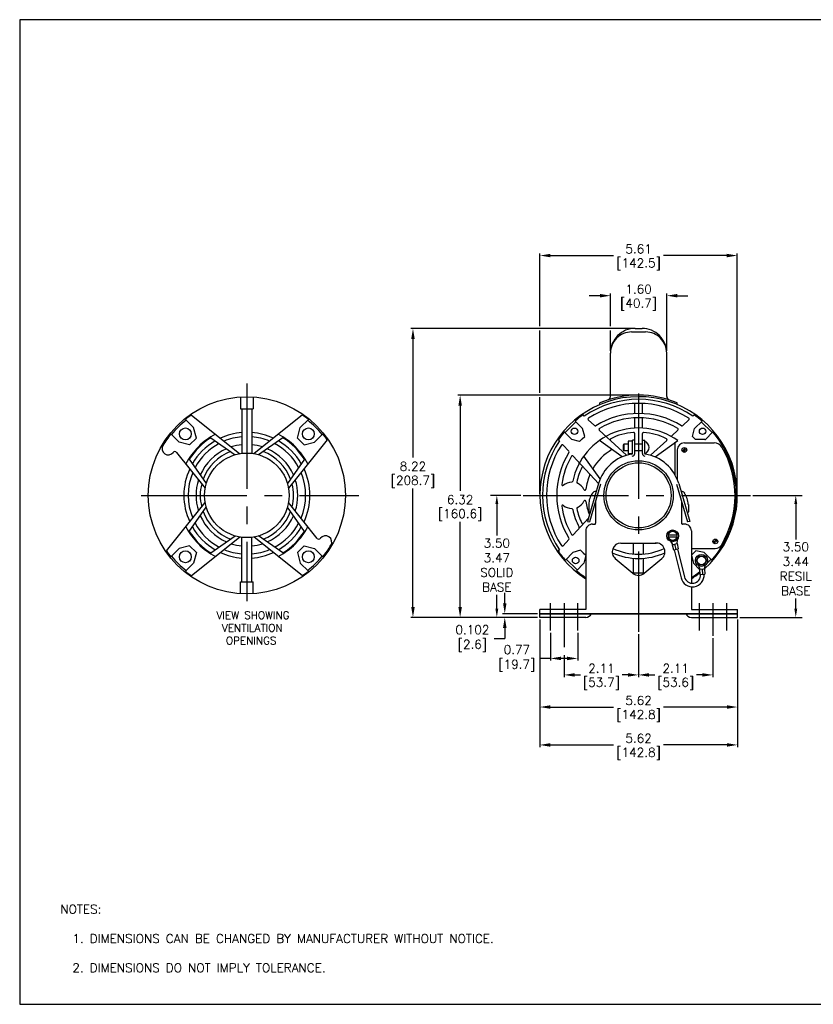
# Model space of a CAD drawing. Extents: x 897.4 to 937.4, y -8.5 to 19.5.
# Tile 1 of 2: x 897.4 to 920, y -8.5 to 19.5. Entities that reach past the tile are written whole.
import ezdxf

# ---------------------------------------------------------------- set-up
doc = ezdxf.new("R2010")
doc.units = 0
doc.header["$LTSCALE"] = 4
doc.header["$MEASUREMENT"] = 0
doc.linetypes.add('CENTER2', pattern=[1.125, 0.75, -0.125, 0.125, -0.125])
doc.layers.get('0').update_dxf_attribs({"linetype": 'CONTINUOUS'})
doc.layers.get('DEFPOINTS').update_dxf_attribs({"linetype": 'CONTINUOUS'})
for name, color, linetype in [('CENTER', 40, 'CENTER2'), ('DIMENSIONS', 140, 'CONTINUOUS'), ('DIMENSIONS @ 1', 140, 'CONTINUOUS'), ('TEXT', 140, 'CONTINUOUS'), ('TEXT @ 1', 140, 'CONTINUOUS')]:
    doc.layers.add(name, color=color, linetype=linetype)
doc.styles.add('ROMANS', font='romans.shx')
doc.styles.get("Standard").update_dxf_attribs({"font": 'romans.shx'})
doc.dimstyles.new('DIMSTYLE_1', dxfattribs={"dimtxt": 0.1, "dimasz": 0.15, "dimexe": 0.18, "dimexo": 0.0625, "dimgap": 0.09, "dimtad": 0, "dimtih": 1, "dimtoh": 1, "dimdec": 3, "dimzin": 4, "dimdsep": 46, "dimtxsty": 'Standard', "dimcen": 0.09, "dimadec": 0, "dimazin": 0, "dimtp": 0.005, "dimtm": 0.005, "dimtfac": 1, "dimtdec": 3, "dimtofl": 0, "dimtmove": 0, "dimatfit": 3, "dimfxl": 0, "dimtolj": 1, "dimtzin": 4, "dimarcsym": 0})
doc.dimstyles.get("Standard").update_dxf_attribs({"dimtxt": 0.25, "dimasz": 0.3, "dimexe": 0.0625, "dimexo": 0.0625, "dimgap": 0.0625, "dimtad": 0, "dimtih": 1, "dimtoh": 1, "dimzin": 0, "dimdsep": 46, "dimtxsty": 'Standard', "dimcen": 0, "dimadec": 0, "dimazin": 0, "dimtfac": 1, "dimtofl": 0, "dimtmove": 0, "dimatfit": 3, "dimfxl": 0, "dimtolj": 1, "dimtzin": 0, "dimarcsym": 0})

# ---------------------------------------------------------------- blocks, each defined once
blk = doc.blocks.new('*D2')
at = {"layer": 'DEFPOINTS', "color": 0}
for p in [(912.496, 2.092), (913.271, 2.092), (912.496, 1.302)]:
    blk.add_point(p, dxfattribs=at)
at = {"layer": 'TEXT', "color": 0, "lineweight": -2}
for p, q in [((912.496, 2.03), (912.496, 1.24)), ((913.271, 2.03), (913.271, 1.24)), ((912.496, 1.302), (912.196, 1.302)), ((912.971, 1.302), (912.796, 1.302))]:
    blk.add_line(p, q, dxfattribs=at)
at = {"layer": 'TEXT', "color": 0}
for points in [[(912.796, 1.352), (912.796, 1.252), (912.496, 1.302)], [(912.971, 1.352), (912.971, 1.252), (913.271, 1.302)]]:
    blk.add_solid(points, dxfattribs=at)
at = {"layer": 'TEXT', "color": 0, "insert": (911.455, 1.302), "char_height": 0.25, "attachment_point": 5}
blk.add_mtext('\\A1; 0.77\\P [19.7]', dxfattribs=at)
blk = doc.blocks.new('*D3')
at = {"layer": 'DEFPOINTS', "color": 0}
for p in [(915.002, 2.057), (912.888, 1.46), (912.888, 0.833)]:
    blk.add_point(p, dxfattribs=at)
at = {"layer": 'TEXT', "color": 0, "lineweight": -2}
for p, q in [((915.002, 1.994), (915.002, 0.77)), ((912.888, 1.397), (912.888, 0.77)), ((913.188, 0.833), (913.352, 0.833)), ((914.702, 0.833), (914.537, 0.833))]:
    blk.add_line(p, q, dxfattribs=at)
at = {"layer": 'TEXT', "color": 0}
for points in [[(913.188, 0.883), (913.188, 0.783), (912.888, 0.833)], [(914.702, 0.883), (914.702, 0.783), (915.002, 0.833)]]:
    blk.add_solid(points, dxfattribs=at)
at = {"layer": 'TEXT', "color": 0, "char_height": 0.25, "attachment_point": 5}
for s, insert in [('\\A1;2.11', (913.945, 1.02)), ('\\A1;[53.7]', (913.945, 0.58))]:
    blk.add_mtext(s, dxfattribs=dict(at, insert=insert))
blk = doc.blocks.new('*D4')
at = {"layer": 'DEFPOINTS', "color": 0}
for p in [(915.002, 2.057), (917.113, 1.941), (917.113, 0.833)]:
    blk.add_point(p, dxfattribs=at)
at = {"layer": 'TEXT', "color": 0, "lineweight": -2}
for p, q in [((915.002, 1.994), (915.002, 0.77)), ((917.113, 1.879), (917.113, 0.77)), ((915.302, 0.833), (915.465, 0.833)), ((916.813, 0.833), (916.649, 0.833))]:
    blk.add_line(p, q, dxfattribs=at)
at = {"layer": 'TEXT', "color": 0}
for points in [[(915.302, 0.883), (915.302, 0.783), (915.002, 0.833)], [(916.813, 0.883), (916.813, 0.783), (917.113, 0.833)]]:
    blk.add_solid(points, dxfattribs=at)
at = {"layer": 'TEXT', "color": 0, "char_height": 0.25, "attachment_point": 5}
for s, insert in [('\\A1;2.11', (916.057, 1.02)), ('\\A1;[53.6]', (916.057, 0.58))]:
    blk.add_mtext(s, dxfattribs=dict(at, insert=insert))
blk = doc.blocks.new('*D5')
at = {"layer": 'DEFPOINTS', "color": 0}
for p in [(912.191, 2.571), (911.198, 2.469), (912.191, 2.469)]:
    blk.add_point(p, dxfattribs=at)
at = {"layer": 'TEXT', "color": 0, "lineweight": -2}
for p, q in [((911.198, 2.871), (911.198, 3.171)), ((912.128, 2.571), (911.135, 2.571)), ((912.128, 2.469), (911.135, 2.469)), ((911.198, 2.169), (911.198, 1.869)), ((910.898, 1.869), (911.198, 1.869))]:
    blk.add_line(p, q, dxfattribs=at)
at = {"layer": 'TEXT', "color": 0}
for points in [[(911.148, 2.871), (911.248, 2.871), (911.198, 2.571)], [(911.148, 2.169), (911.248, 2.169), (911.198, 2.469)]]:
    blk.add_solid(points, dxfattribs=at)
at = {"layer": 'TEXT', "color": 0, "insert": (910.192, 1.869), "char_height": 0.25, "attachment_point": 5}
blk.add_mtext('\\A1; 0.102\\P [2.6]', dxfattribs=at)
blk = doc.blocks.new('*D0')
at = {"layer": 'DEFPOINTS', "color": 0}
for p in [(918.182, 5.94), (919.47, 5.94), (917.813, 2.469)]:
    blk.add_point(p, dxfattribs=at)
at = {"layer": 'DIMENSIONS', "color": 0, "lineweight": -2}
for p, q in [((918.245, 5.94), (919.65, 5.94)), ((919.47, 5.69), (919.47, 4.688)), ((919.47, 2.719), (919.47, 3.008)), ((917.875, 2.469), (919.65, 2.469))]:
    blk.add_line(p, q, dxfattribs=at)
at = {"layer": 'DIMENSIONS', "color": 0}
for points in [[(919.428, 5.69), (919.511, 5.69), (919.47, 5.94)], [(919.428, 2.719), (919.511, 2.719), (919.47, 2.469)]]:
    blk.add_solid(points, dxfattribs=at)
at = {"layer": 'DIMENSIONS', "color": 0, "insert": (919.47, 3.848), "char_height": 0.25, "attachment_point": 5}
blk.add_mtext('\\A1;3.50\\P3.44\\PRESIL\\PBASE', dxfattribs=at)
blk = doc.blocks.new('*D1')
at = {"layer": 'DEFPOINTS', "color": 0}
for p in [(910.972, 5.94), (911.719, 5.94), (912.091, 2.469)]:
    blk.add_point(p, dxfattribs=at)
at = {"layer": 'DIMENSIONS', "color": 0, "lineweight": -2}
for p, q in [((911.656, 5.94), (910.792, 5.94)), ((910.972, 5.69), (910.972, 4.794)), ((910.972, 2.719), (910.972, 3.114)), ((912.028, 2.469), (910.792, 2.469))]:
    blk.add_line(p, q, dxfattribs=at)
at = {"layer": 'DIMENSIONS', "color": 0}
for points in [[(910.931, 5.69), (911.014, 5.69), (910.972, 5.94)], [(910.931, 2.719), (911.014, 2.719), (910.972, 2.469)]]:
    blk.add_solid(points, dxfattribs=at)
at = {"layer": 'DIMENSIONS', "color": 0, "insert": (910.972, 3.954), "char_height": 0.25, "attachment_point": 5}
blk.add_mtext('\\A1;3.50\\P3.47\\PSOLID\\PBASE', dxfattribs=at)
blk = doc.blocks.new('*D6')
at = {"layer": 'DEFPOINTS', "color": 0}
for p in [(912.191, 2.469), (917.813, 2.469), (912.191, -0.08)]:
    blk.add_point(p, dxfattribs=at)
at = {"layer": 'TEXT', "color": 0, "lineweight": -2}
for p, q in [((912.191, 2.406), (912.191, -0.143)), ((917.813, 2.406), (917.813, -0.143)), ((912.491, -0.08), (914.29, -0.08)), ((917.513, -0.08), (915.713, -0.08))]:
    blk.add_line(p, q, dxfattribs=at)
at = {"layer": 'TEXT', "color": 0}
for points in [[(912.491, -0.03), (912.491, -0.13), (912.191, -0.08)], [(917.513, -0.03), (917.513, -0.13), (917.813, -0.08)]]:
    blk.add_solid(points, dxfattribs=at)
at = {"layer": 'TEXT', "color": 0, "char_height": 0.25, "attachment_point": 5}
for s, insert in [('\\A1;5.62', (915.002, 0.107)), ('\\A1;[142.8]', (915.002, -0.333))]:
    blk.add_mtext(s, dxfattribs=dict(at, insert=insert))
blk = doc.blocks.new('*D33')
at = {"layer": 'DEFPOINTS', "color": 0}
for p in [(908.588, 10.686), (914.901, 10.686), (912.191, 2.469)]:
    blk.add_point(p, dxfattribs=at)
at = {"layer": 'DIMENSIONS', "color": 0, "lineweight": -2}
for p, q in [((914.839, 10.686), (908.526, 10.686)), ((908.588, 10.386), (908.588, 7.018)), ((908.588, 2.769), (908.588, 6.137)), ((912.128, 2.469), (908.526, 2.469))]:
    blk.add_line(p, q, dxfattribs=at)
at = {"layer": 'DIMENSIONS', "color": 0}
for points in [[(908.538, 10.386), (908.638, 10.386), (908.588, 10.686)], [(908.538, 2.769), (908.638, 2.769), (908.588, 2.469)]]:
    blk.add_solid(points, dxfattribs=at)
at = {"layer": 'DIMENSIONS', "color": 0, "char_height": 0.25, "attachment_point": 5}
for s, insert in [('\\A1;8.22', (908.588, 6.765)), ('\\A1;[208.7]', (908.588, 6.324))]:
    blk.add_mtext(s, dxfattribs=dict(at, insert=insert))
blk = doc.blocks.new('*D12')
at = {"layer": 'DEFPOINTS', "color": 0}
for p in [(909.929, 8.792), (915.002, 8.792), (912.191, 2.469)]:
    blk.add_point(p, dxfattribs=at)
at = {"layer": 'DIMENSIONS', "color": 0, "lineweight": -2}
for p, q in [((914.939, 8.792), (909.866, 8.792)), ((909.929, 8.492), (909.929, 6.071)), ((909.929, 2.769), (909.929, 5.19)), ((912.128, 2.469), (909.866, 2.469))]:
    blk.add_line(p, q, dxfattribs=at)
at = {"layer": 'DIMENSIONS', "color": 0}
for points in [[(909.879, 8.492), (909.979, 8.492), (909.929, 8.792)], [(909.879, 2.769), (909.979, 2.769), (909.929, 2.469)]]:
    blk.add_solid(points, dxfattribs=at)
at = {"layer": 'DIMENSIONS', "color": 0, "char_height": 0.25, "attachment_point": 5}
for s, insert in [('\\A1;6.32', (909.929, 5.818)), ('\\A1;[160.6]', (909.929, 5.377))]:
    blk.add_mtext(s, dxfattribs=dict(at, insert=insert))
blk = doc.blocks.new('*D13')
at = {"layer": 'DEFPOINTS', "color": 0}
for p in [(912.191, 2.469), (917.813, 2.469), (917.813, -1.158)]:
    blk.add_point(p, dxfattribs=at)
at = {"layer": 'DIMENSIONS', "color": 0, "lineweight": -2}
for p, q in [((912.191, 2.406), (912.191, -1.22)), ((917.813, 2.406), (917.813, -1.22)), ((912.491, -1.158), (914.29, -1.158)), ((917.513, -1.158), (915.713, -1.158))]:
    blk.add_line(p, q, dxfattribs=at)
at = {"layer": 'DIMENSIONS', "color": 0}
for points in [[(912.491, -1.108), (912.491, -1.208), (912.191, -1.158)], [(917.513, -1.108), (917.513, -1.208), (917.813, -1.158)]]:
    blk.add_solid(points, dxfattribs=at)
at = {"layer": 'DIMENSIONS', "color": 0, "char_height": 0.25, "attachment_point": 5}
for s, insert in [('\\A1;5.62', (915.002, -0.97)), ('\\A1;[142.8]', (915.002, -1.411))]:
    blk.add_mtext(s, dxfattribs=dict(at, insert=insert))
blk = doc.blocks.new('*D28')
at = {"layer": 'DEFPOINTS', "color": 0}
for p in [(915.802, 11.617), (914.201, 9.986), (915.802, 9.986)]:
    blk.add_point(p, dxfattribs=at)
at = {"layer": 'DIMENSIONS', "color": 0, "lineweight": -2}
for p, q in [((913.901, 11.617), (913.601, 11.617)), ((914.201, 10.748), (914.201, 11.68)), ((915.802, 10.048), (915.802, 11.68)), ((916.102, 11.617), (916.402, 11.617)), ((914.201, 10.048), (914.201, 10.623))]:
    blk.add_line(p, q, dxfattribs=at)
at = {"layer": 'DIMENSIONS', "color": 0}
for points in [[(913.901, 11.667), (913.901, 11.567), (914.201, 11.617)], [(916.102, 11.667), (916.102, 11.567), (915.802, 11.617)]]:
    blk.add_solid(points, dxfattribs=at)
at = {"layer": 'DIMENSIONS', "color": 0, "char_height": 0.25, "attachment_point": 5}
for s, insert in [('\\A1;1.60', (915.002, 11.805)), ('\\A1;[40.7]', (915.002, 11.364))]:
    blk.add_mtext(s, dxfattribs=dict(at, insert=insert))
blk = doc.blocks.new('*D27')
at = {"layer": 'DEFPOINTS', "color": 0}
for p in [(917.807, 12.759), (912.196, 5.94), (917.807, 5.94)]:
    blk.add_point(p, dxfattribs=at)
at = {"layer": 'DIMENSIONS', "color": 0, "lineweight": -2}
for p, q in [((912.196, 10.748), (912.196, 12.821)), ((912.496, 12.759), (914.29, 12.759)), ((917.507, 12.759), (915.713, 12.759)), ((917.807, 6.002), (917.807, 12.821)), ((912.196, 8.854), (912.196, 10.623)), ((912.196, 6.002), (912.196, 8.729))]:
    blk.add_line(p, q, dxfattribs=at)
at = {"layer": 'DIMENSIONS', "color": 0}
for points in [[(912.496, 12.809), (912.496, 12.709), (912.196, 12.759)], [(917.507, 12.809), (917.507, 12.709), (917.807, 12.759)]]:
    blk.add_solid(points, dxfattribs=at)
at = {"layer": 'DIMENSIONS', "color": 0, "char_height": 0.25, "attachment_point": 5}
for s, insert in [('\\A1;5.61', (915.002, 12.946)), ('\\A1;[142.5]', (915.002, 12.506))]:
    blk.add_mtext(s, dxfattribs=dict(at, insert=insert))

msp = doc.modelspace()

# ---------------------------------------------------------------- linework, layer by layer
for p, q in [((914.90149, 10.68575), (915.10157, 10.68575)), ((914.80146, 10.58571), (915.2016, 10.58571)), ((914.20125, 8.75098), (914.20125, 9.98553)), ((915.80181, 8.75098), (915.80181, 9.9875)), ((903.68644, 8.73579), (903.68644, 8.40072)), ((904.04656, 8.73579), (904.04656, 8.40072)), ((903.68644, 8.40072), (904.04656, 8.40072)), ((903.72645, 8.40072), (903.72645, 7.13334)), ((904.00655, 8.40072), (904.00655, 7.13334)), ((913.90115, 8.52108), (913.90115, 8.57075)), ((914.89172, 8.26307), (914.89172, 8.55346)), ((915.11134, 8.26307), (915.11134, 8.55346)), ((916.10191, 8.52108), (916.10191, 8.57075)), ((902.28617, 8.22514), (903.66437, 7.12441)), ((905.44683, 8.22514), (904.06863, 7.12441)), ((913.45828, 8.19296), (913.42263, 8.22612)), ((914.89172, 7.85237), (914.89172, 8.14289)), ((915.11134, 7.85237), (915.11134, 8.14289)), ((916.54478, 8.19296), (916.58043, 8.22612)), ((902.1177, 8.09893), (902.35003, 7.8666)), ((902.43058, 7.56678), (902.35003, 7.8666)), ((905.30242, 7.56678), (905.38297, 7.8666)), ((905.6153, 8.09893), (905.38297, 7.8666)), ((912.91144, 7.72226), (913.21913, 8.02996)), ((913.19674, 8.05235), (913.40902, 7.84007)), ((913.46943, 7.6152), (913.40902, 7.84007)), ((913.74688, 7.92452), (913.57267, 8.08657)), ((916.25617, 7.92452), (916.43039, 8.08657)), ((916.53363, 7.6152), (916.59404, 7.84007)), ((916.80632, 8.05235), (916.59404, 7.84007)), ((917.09162, 7.72227), (916.78392, 8.02996)), ((901.70744, 7.68866), (901.93977, 7.45634)), ((902.23959, 7.37579), (902.43058, 7.56678)), ((902.84097, 7.57564), (903.53275, 7.09426)), ((904.89203, 7.57564), (904.20025, 7.09426)), ((905.49341, 7.37579), (905.30242, 7.56678)), ((906.02556, 7.68866), (905.79323, 7.45634)), ((912.88905, 7.74466), (913.10132, 7.53237)), ((913.39781, 7.54359), (913.46943, 7.6152)), ((914.66164, 7.07864), (913.88343, 7.7959)), ((914.89172, 7.1328), (914.89172, 7.69994)), ((915.11134, 7.1328), (915.11134, 7.69994)), ((916.11892, 7.79688), (915.94198, 7.6323)), ((916.62092, 7.52791), (916.53363, 7.6152)), ((917.11401, 7.74466), (916.90173, 7.53237)), ((902.23959, 7.37579), (901.93977, 7.45634)), ((906.15176, 7.52019), (905.05104, 6.142)), ((905.49341, 7.37579), (905.79323, 7.45634)), ((912.75065, 7.48634), (912.71764, 7.52216)), ((913.01807, 7.19622), (912.85667, 7.37133)), ((913.32619, 7.47197), (913.10132, 7.53237)), ((913.39781, 7.54359), (913.32619, 7.47197)), ((914.53263, 7.03186), (913.89044, 7.50039)), ((914.5799, 7.39539), (914.56478, 7.37038)), ((914.56478, 7.37038), (914.56478, 7.23034)), ((914.5799, 7.39539), (914.5799, 7.20532)), ((914.70515, 7.39539), (914.5799, 7.39539)), ((914.70495, 7.37038), (914.70495, 7.23034)), ((914.70515, 7.48467), (914.70515, 7.11604)), ((914.8287, 7.48467), (914.70515, 7.48467)), ((914.8287, 7.11604), (914.8287, 7.51294)), ((914.89172, 7.51294), (914.8287, 7.51294)), ((915.11134, 7.39539), (914.89172, 7.39539)), ((915.11134, 7.51294), (915.17436, 7.51294)), ((915.17436, 7.12705), (915.17436, 7.51294)), ((915.34142, 7.07864), (915.80098, 7.50221)), ((915.47043, 7.03186), (916.11262, 7.50039)), ((916.04189, 6.51429), (916.04189, 7.44878)), ((916.24335, 7.19682), (916.33802, 7.28741)), ((916.30198, 7.43039), (917.15421, 7.43039)), ((916.88514, 7.52791), (916.62092, 7.52791)), ((916.88514, 7.52791), (916.90173, 7.53237)), ((901.86678, 7.16268), (902.68196, 6.142)), ((913.86274, 6.27978), (913.14524, 7.05823)), ((913.90954, 6.40876), (913.441, 7.05095)), ((914.56478, 7.23034), (914.5799, 7.20532)), ((914.70515, 7.20532), (914.5799, 7.20532)), ((914.8287, 7.11604), (914.70515, 7.11604)), ((915.11134, 7.20532), (914.89172, 7.20532)), ((916.10191, 7.23031), (916.10191, 6.38874)), ((916.26367, 7.17471), (916.35921, 7.26615)), ((902.23072, 6.9654), (902.71212, 6.27362)), ((905.50228, 6.9654), (905.02089, 6.27362)), ((913.86043, 6.27185), (913.54879, 5.20062)), ((913.92094, 6.25423), (913.6093, 5.18302)), ((916.08212, 6.25423), (916.39376, 5.18302)), ((916.14263, 6.27185), (916.45427, 5.20062)), ((913.79717, 6.05441), (913.78737, 6.05441)), ((916.21569, 6.05441), (916.21318, 6.05441)), ((901.58125, 4.35955), (902.68196, 5.73774)), ((902.23072, 4.91434), (902.71212, 5.60612)), ((905.50228, 4.91434), (905.02089, 5.60612)), ((905.86622, 4.71706), (905.05104, 5.73774)), ((913.58604, 5.67928), (913.58604, 5.47286)), ((913.78111, 5.77357), (913.78111, 5.1491)), ((916.22195, 5.77358), (916.22195, 5.1491)), ((916.41703, 5.67928), (916.41703, 5.47286)), ((913.57374, 5.2864), (913.14524, 4.8215)), ((913.54879, 5.20062), (913.6093, 5.18302)), ((913.69108, 5.11909), (913.7511, 5.11909)), ((916.31199, 5.11909), (916.25196, 5.11909)), ((916.45427, 5.20062), (916.39376, 5.18302)), ((902.84097, 4.30409), (903.53275, 4.78549)), ((904.89203, 4.30409), (904.20025, 4.78549)), ((913.50101, 4.92902), (913.50082, 2.69292)), ((915.96982, 4.93237), (915.84478, 4.86018)), ((915.84478, 4.86018), (915.84478, 4.71579)), ((915.84478, 4.81299), (916.09486, 4.81299)), ((915.84478, 4.76298), (916.09486, 4.76298)), ((916.09486, 4.86018), (915.96982, 4.93237)), ((916.09486, 4.71579), (916.09486, 4.86018)), ((916.50205, 4.92902), (916.50205, 3.44002)), ((902.23959, 4.50395), (901.93977, 4.4234)), ((902.43058, 4.31296), (902.23959, 4.50395)), ((902.28618, 3.65461), (903.66438, 4.75533)), ((903.72645, 3.47902), (903.72645, 4.74639)), ((904.00655, 3.47902), (904.00655, 4.74639)), ((905.44683, 3.65462), (904.06863, 4.75533)), ((905.30242, 4.31296), (905.49341, 4.50395)), ((905.49341, 4.50395), (905.79323, 4.4234)), ((913.01807, 4.68353), (912.85667, 4.50841)), ((914.50136, 4.5839), (915.5017, 4.5839)), ((914.86148, 4.27093), (914.86148, 4.5839)), ((915.14158, 4.27093), (915.14158, 4.5839)), ((915.84478, 4.71579), (915.96982, 4.6436)), ((915.90811, 4.6322), (915.96679, 4.53756)), ((915.95892, 4.53565), (916.09503, 4.56864)), ((915.95892, 4.53565), (915.99503, 4.38667)), ((915.96982, 4.6436), (916.09486, 4.71579)), ((916.02698, 4.55215), (916.06308, 4.40316)), ((916.096, 4.67774), (916.08716, 4.56673)), ((916.09503, 4.56864), (916.13114, 4.41965)), ((917.12412, 4.59591), (917.21879, 4.68651)), ((917.14443, 4.57381), (917.23997, 4.66526)), ((901.70744, 4.19107), (901.93977, 4.4234)), ((902.43058, 4.31296), (902.35003, 4.01314)), ((905.30242, 4.31296), (905.38297, 4.01314)), ((906.02556, 4.19107), (905.79323, 4.4234)), ((912.75065, 4.39338), (912.71764, 4.35756)), ((912.92087, 4.09848), (913.12941, 4.31444)), ((913.35319, 4.37876), (913.12941, 4.31444)), ((913.42605, 4.3084), (913.35319, 4.37876)), ((913.42605, 4.3084), (913.4989, 4.23805)), ((913.4989, 4.23805), (913.44243, 4.01215)), ((915.99503, 4.38667), (916.13114, 4.41965)), ((916.01447, 4.39138), (916.20793, 3.59311)), ((916.11169, 4.41494), (916.30515, 3.61667)), ((916.50205, 4.42935), (917.18274, 4.42935)), ((916.62975, 4.35933), (916.50416, 4.23805)), ((916.50416, 4.23805), (916.56064, 4.01215)), ((916.86927, 4.31897), (916.62975, 4.35933)), ((916.64745, 4.08774), (916.71878, 4.21128)), ((916.71878, 4.21128), (916.86143, 4.21128)), ((916.86143, 4.21128), (916.93276, 4.08774)), ((917.08219, 4.09848), (916.86927, 4.31897)), ((902.1177, 3.78081), (902.35003, 4.01314)), ((905.6153, 3.78081), (905.38297, 4.01314)), ((912.94286, 4.12126), (913.25588, 3.81898)), ((913.23389, 3.79622), (913.44243, 4.01215)), ((914.3405, 4.14233), (914.84068, 3.72218)), ((914.86148, 3.73831), (914.86148, 4.15048)), ((915.14158, 3.73831), (915.14158, 4.15048)), ((915.16238, 3.72218), (915.66295, 4.14266)), ((916.73624, 3.83031), (916.56064, 4.01215)), ((916.71878, 3.9642), (916.64745, 4.08774)), ((916.70412, 3.94044), (916.74364, 3.84165)), ((916.86143, 3.9642), (916.71878, 3.9642)), ((916.93276, 4.08774), (916.86143, 3.9642)), ((916.89398, 3.95246), (916.86724, 3.84948)), ((916.93859, 4.00383), (917.0602, 4.12126)), ((914.82147, 3.73831), (915.18159, 3.73831)), ((916.73555, 3.84114), (916.87532, 3.84999)), ((916.73555, 3.84114), (916.74524, 3.68815)), ((916.74524, 3.68815), (916.88501, 3.697)), ((916.80544, 3.84556), (916.81513, 3.69257)), ((916.87532, 3.84999), (916.88501, 3.697)), ((903.68644, 3.14395), (903.68644, 3.47902)), ((903.68644, 3.47902), (904.04656, 3.47902)), ((904.04656, 3.14395), (904.04656, 3.47902)), ((916.50205, 3.33939), (916.50224, 2.69292)), ((912.19056, 2.46884), (912.19056, 2.69292)), ((913.50082, 2.69292), (912.19056, 2.69292)), ((917.8125, 2.57088), (912.19056, 2.57088)), ((917.8125, 2.55751), (912.19056, 2.55751)), ((916.50224, 2.69292), (917.8125, 2.69292)), ((917.8125, 2.46884), (917.8125, 2.69292)), ((913.50082, 2.46884), (912.19056, 2.46884)), ((912.19056, 2.29407), (912.19056, 1.13424)), ((916.50224, 2.46884), (917.8125, 2.46884)), ((917.8125, 2.34457), (917.8125, 0.34181))]:
    msp.add_line(p, q)
for centre, radius in [((903.8665, 5.93987), 2.80172), ((902.11846, 7.68791), 0.16906), ((905.61454, 7.68791), 0.16906), ((913.1809, 7.7605), 0.09266), ((916.82216, 7.7605), 0.09266), ((916.30198, 7.23031), 0.06752), ((903.8665, 5.93987), 1.20166), ((915.00153, 5.93987), 0.98534), ((915.00153, 5.93987), 0.92532), ((915.96982, 4.78798), 0.16756), ((917.18274, 4.62941), 0.06752), ((902.11846, 4.19183), 0.16906), ((905.61454, 4.19183), 0.16906), ((916.7901, 4.08774), 0.17056), ((916.7901, 4.08774), 0.12354), ((913.21296, 4.08774), 0.09266)]:
    msp.add_circle(centre, radius)
for centre, radius, start, end in [((914.90149, 9.9855), 0.70024, 90.000034, 180.000068), ((915.10157, 9.9855), 0.70024, 0, 90.000034), ((914.80146, 9.9855), 0.60021, 90.000034, 180.000068), ((915.2016, 9.9855), 0.60021, 0, 90.000034), ((915.00153, 5.93987), 2.80597, 311.85534, 237.672384), ((915.00153, 5.93987), 2.85173, 67.302656, 112.697344), ((914.10122, 8.75098), 0.10003, 287.758593, 0.000137), ((915.90184, 8.75098), 0.10003, 180.000068, 252.241407), ((915.00153, 5.93987), 2.73094, 55.590911, 124.409103), ((915.00153, 5.93987), 2.6159, 56.998694, 123.00132), ((903.8665, 5.93987), 2.77846, 124.62918, 129.0068), ((903.8665, 5.93987), 2.77846, 50.993175, 55.370812), ((915.00153, 5.93987), 2.77846, 124.629199, 130.508688), ((913.5931, 8.10854), 0.03001, 123.00132, 227.074387), ((915.00153, 5.93987), 2.3258, 58.40593, 121.594077), ((915.00153, 5.93987), 2.20576, 59.72347, 120.276571), ((916.40996, 8.10854), 0.03001, 312.925695, 56.998885), ((915.00153, 5.93987), 2.77846, 49.491332, 55.370804), ((903.8665, 5.93987), 2.75095, 128.946667, 141.053346), ((903.8665, 5.93987), 2.75095, 38.946668, 51.05333), ((915.00153, 5.93987), 1.91566, 54.549251, 167.987349), ((913.76732, 7.9465), 0.03001, 227.074387, 301.594268), ((913.90457, 7.81886), 0.03001, 120.276571, 227.074387), ((916.09849, 7.81886), 0.03001, 312.925695, 59.72347), ((916.23573, 7.9465), 0.03001, 238.405923, 312.925695), ((903.8665, 5.93987), 2.77846, 140.993241, 149.250012), ((903.8665, 5.93987), 1.95067, 117.193145, 152.806911), ((903.8665, 5.93987), 1.93067, 122.085205, 147.914902), ((903.8665, 5.93987), 1.79062, 94.485827, 114.870305), ((903.8665, 5.93987), 1.67058, 94.808894, 112.796943), ((903.8665, 5.93987), 1.79062, 65.129732, 85.514185), ((903.8665, 5.93987), 1.67058, 67.203105, 85.191144), ((903.8665, 5.93987), 1.95067, 27.193072, 62.806919), ((903.8665, 5.93987), 1.93067, 32.085197, 57.914849), ((903.8665, 5.93987), 2.77846, 34.629172, 39.006773), ((915.00153, 5.93987), 2.77846, 139.491303, 145.285445), ((914.08151, 7.65428), 0.03001, 227.074387, 298.219638), ((915.00153, 5.93987), 1.79562, 94.542053, 116.185087), ((914.86171, 7.69994), 0.03001, 0, 94.542053), ((915.14135, 7.69994), 0.03001, 85.457959, 180.000068), ((915.00153, 5.93987), 1.79562, 63.814915, 85.457959), ((915.92155, 7.65428), 0.03001, 241.780389, 312.925695), ((915.00153, 5.93987), 2.77846, 318.491385, 40.508697), ((901.63127, 7.26969), 0.17756, 149.248266, 322.549162), ((903.8665, 5.93987), 1.79062, 120.161384, 149.838727), ((903.8665, 5.93987), 1.67058, 118.225433, 151.774678), ((903.8665, 5.93987), 1.4455, 95.559918, 107.810326), ((903.8665, 5.93987), 1.4455, 72.189705, 84.440135), ((903.8665, 5.93987), 1.67058, 28.225322, 61.77469), ((903.8665, 5.93987), 1.79062, 30.161268, 59.838724), ((915.00153, 5.93987), 2.73094, 145.508815, 214.491276), ((915.00153, 5.93987), 2.6159, 146.927521, 213.07247), ((912.8346, 7.35098), 0.03001, 42.666716, 146.927521), ((914.22241, 7.52427), 0.03001, 116.185087, 227.33339), ((915.1239, 7.30035), 0.18051, 286.233884, 73.766225), ((915.78064, 7.52427), 0.03001, 312.666815, 63.814915), ((916.30198, 7.23031), 0.20007, 90.000034, 180.000068), ((917.15421, 7.1803), 0.25009, 30.2673, 90.000034), ((915.01153, 5.92987), 2.73094, 329.080469, 30.267149), ((901.81988, 7.12524), 0.06002, 38.613026, 142.549217), ((903.8665, 5.93987), 1.4455, 113.590796, 156.409253), ((903.8665, 5.93987), 1.32546, 110.343093, 159.656923), ((903.8665, 5.93987), 1.32546, 20.343117, 69.65689), ((903.8665, 5.93987), 1.4455, 23.590776, 66.40922), ((915.00153, 5.93987), 2.3258, 148.354547, 211.645594), ((915.00153, 5.93987), 2.20576, 149.69075, 171.861544), ((912.996, 7.17587), 0.03001, 328.354615, 42.666706), ((913.12318, 7.0379), 0.03001, 42.666716, 149.69075), ((915.00153, 5.93987), 1.50552, 120.158725, 149.841344), ((915.00153, 5.93987), 1.18841, 99.182517, 163.779188), ((914.80869, 7.1328), 0.02001, 279.18027, 303.120993), ((914.80869, 7.1328), 0.08303, 279.182067, 0.000137), ((915.19437, 7.13279), 0.08303, 180.000068, 260.81718), ((915.19437, 7.13279), 0.02001, 180.000068, 260.816489), ((915.00153, 5.93987), 1.18841, 16.220839, 80.817582), ((915.00153, 5.93987), 1.79562, 153.814904, 167.892801), ((913.28717, 6.85997), 0.03001, 331.77732, 42.666706), ((913.41712, 6.71898), 0.03001, 42.666716, 153.814904), ((903.8665, 5.93987), 1.79062, 155.129692, 204.870324), ((903.8665, 5.93987), 1.67058, 157.203061, 202.79697), ((903.8665, 5.93987), 1.67058, 337.20303, 22.796939), ((903.8665, 5.93987), 1.79062, 335.12973, 24.870303), ((915.00153, 5.93987), 1.50552, 157.175979, 173.439157), ((913.58623, 6.5355), 0.03001, 337.175938, 42.666706), ((903.8665, 5.93987), 1.4455, 162.189776, 197.810343), ((903.8665, 5.93987), 1.32546, 165.708142, 194.291893), ((903.8665, 5.93987), 1.32546, 345.708115, 14.291854), ((903.8665, 5.93987), 1.4455, 342.189854, 17.810318), ((912.84769, 6.24788), 0.03001, 171.860238, 310.512197), ((913.11088, 5.93987), 0.37513, 91.755795, 130.512893), ((913.09847, 6.34482), 0.03001, 271.756281, 347.98602), ((913.27519, 6.31019), 0.03001, 167.892776, 246.070246), ((913.11088, 5.93987), 0.37513, 25.661854, 66.072663), ((913.47606, 6.11531), 0.03001, 205.660924, 353.439559), ((913.47624, 6.11493), 0.03001, 205.59984, 270.000109), ((914.14624, 5.67928), 0.56019, 144.581478, 180.000068), ((913.78754, 5.93437), 0.12004, 90.000034, 144.581526), ((916.21552, 5.93437), 0.12004, 35.418738, 94.550679), ((915.84901, 5.67928), 0.56019, 0, 35.418546), ((912.84769, 5.63185), 0.03001, 49.487807, 188.139762), ((915.00153, 5.93987), 2.20576, 188.138489, 210.309299), ((913.11088, 5.93987), 0.37513, 229.487355, 268.244367), ((913.11088, 5.93987), 0.37513, 293.927396, 334.338092), ((913.47606, 5.76442), 0.03001, 6.560441, 154.339213), ((913.47624, 5.7648), 0.03001, 90.000034, 154.399421), ((915.00153, 5.93987), 1.50552, 186.560985, 201.652641), ((903.8665, 5.93987), 1.4455, 203.590801, 246.409246), ((903.8665, 5.93987), 1.32546, 200.343215, 249.657064), ((903.8665, 5.93987), 1.32546, 290.34307, 339.656883), ((903.8665, 5.93987), 1.4455, 293.59074, 336.409213), ((913.09847, 5.53491), 0.03001, 12.013023, 88.243911), ((915.00153, 5.93987), 1.91566, 192.01279, 208.222736), ((913.27519, 5.56954), 0.03001, 113.926626, 192.10716), ((915.00153, 5.93987), 1.79562, 192.107317, 206.185157), ((913.62605, 5.47286), 0.04001, 180.000068, 256.438741), ((916.377, 5.47286), 0.04001, 285.907434, 0.000137), ((903.8665, 5.93987), 1.95067, 207.193182, 242.806947), ((903.8665, 5.93987), 1.79062, 210.161309, 239.838861), ((903.8665, 5.93987), 1.67058, 208.225363, 241.774697), ((903.8665, 5.93987), 1.67058, 298.225292, 331.774743), ((903.8665, 5.93987), 1.95067, 297.193067, 332.807023), ((903.8665, 5.93987), 1.79062, 300.161245, 329.838899), ((913.41712, 5.16075), 0.03001, 206.185096, 317.333294), ((913.69108, 4.92902), 0.19007, 90.000034, 180.000068), ((913.7511, 5.1491), 0.03001, 270.000109, 0.000137), ((916.25196, 5.1491), 0.03001, 180.000068, 270.000109), ((916.31199, 4.92902), 0.19007, 0, 90.000034), ((903.8665, 5.93987), 1.93067, 212.085193, 237.914819), ((903.8665, 5.93987), 1.93067, 302.085181, 327.914858), ((906.10173, 4.61005), 0.17756, 329.248338, 142.549358), ((913.12318, 4.84183), 0.03001, 210.309386, 317.333294), ((913.28717, 5.01976), 0.03001, 317.333294, 28.22268), ((915.96982, 4.78798), 0.12504, 11.310275, 168.689824), ((915.96982, 4.78798), 0.12504, 191.31019, 348.689779), ((903.8665, 5.93987), 1.4455, 252.189687, 264.440217), ((903.8665, 5.93987), 1.4455, 275.559983, 287.810394), ((905.91312, 4.75452), 0.06002, 218.613149, 322.549194), ((903.8665, 5.93987), 2.77846, 320.993309, 329.250088), ((912.8346, 4.52875), 0.03001, 221.566862, 317.333294), ((912.996, 4.70386), 0.03001, 317.333294, 31.645658), ((914.50136, 4.33381), 0.25009, 90.000034, 229.96865), ((915.5017, 4.33381), 0.25009, 310.148717, 96.15608), ((917.18274, 4.62941), 0.20007, 270.000109, 329.080469), ((903.8665, 5.93987), 2.77846, 214.629237, 219.006896), ((903.8665, 5.93987), 2.75095, 218.946686, 231.053385), ((903.8665, 5.93987), 1.79062, 245.129906, 265.51419), ((903.8665, 5.93987), 1.67058, 247.203225, 265.191122), ((903.8665, 5.93987), 1.67058, 274.808998, 292.796983), ((903.8665, 5.93987), 1.79062, 274.485959, 294.870282), ((903.8665, 5.93987), 2.75095, 308.946647, 321.053414), ((915.00153, 5.93987), 2.77846, 214.714551, 221.508693), ((915.00153, 5.93561), 1.79062, 245.271657, 294.728453), ((915.00153, 5.93561), 1.67058, 244.096532, 295.903453), ((903.8665, 5.93987), 2.77846, 230.993204, 235.370812), ((903.8665, 5.93987), 2.77846, 304.665121, 309.006937), ((915.00153, 5.93987), 2.77846, 230.491445, 237.312665), ((915.00153, 3.91367), 0.25009, 229.992019, 310.030033), ((916.53222, 3.6717), 0.33367, 193.622965, 4.130246), ((916.53222, 3.6717), 0.23364, 193.622965, 4.347452), ((915.00153, 5.93987), 2.77846, 302.687298, 308.730849), ((915.00153, 5.93987), 2.80597, 302.32757, 308.336886), ((913.50082, 2.6359), 0.16706, 270.000109, 340.771353), ((916.50224, 2.6359), 0.16706, 199.228796, 270.000109)]:
    msp.add_arc(centre, radius, start, end)
at = {"layer": 'CENTER'}
for p, q in [((903.8665, 9.12053), (903.8665, 2.93468)), ((915.00153, 8.84054), (915.00153, 2.05699)), ((900.86547, 5.93987), (907.05076, 5.93987)), ((911.71875, 5.93987), (918.18203, 5.93987)), ((912.49591, 2.09206), (912.49591, 2.87557)), ((912.88322, 2.87557), (912.88798, 1.62547)), ((913.27053, 2.09206), (913.27053, 2.87557)), ((916.73253, 2.09206), (916.73253, 2.87557)), ((917.11118, 2.87557), (917.11279, 1.94141)), ((917.50715, 2.09206), (917.50715, 2.87557))]:
    msp.add_line(p, q, dxfattribs=at)
at = {"layer": 'DEFPOINTS'}
msp.add_lwpolyline([(897.40933, -8.5339), (937.40933, -8.5339), (937.40933, 19.4661), (897.40933, 19.4661)], close=True, dxfattribs=at)
at = {"layer": 'DIMENSIONS'}
for p, q in [((912.19556, 8.96082), (912.19556, 9.72361)), ((912.19556, 5.97925), (912.19556, 8.4965))]:
    msp.add_line(p, q, dxfattribs=at)

# ---------------------------------------------------------------- texts
at = {"layer": 'DIMENSIONS', "insert": (902.8491, 2.63956), "char_height": 0.216375, "attachment_point": 1, "style": 'ROMANS'}
msp.add_mtext_dynamic_manual_height_columns('{\\W1.03595; }VIEW SHOWING \\P{\\W2.08357; }VENTILATION\\P{\\W2.84548; }OPENINGS', width=2.766614, gutter_width=1.25, heights=[0], dxfattribs=at)
at = {"layer": 'TEXT', "insert": (898.56246, -5.70529), "char_height": 0.25, "attachment_point": 1, "style": 'ROMANS'}
msp.add_mtext_dynamic_manual_height_columns('NOTES:\\P\\P  1. DIMENSIONS CAN BE CHANGED BY MANUFACTURER WITHOUT NOTICE.\\P\\P  2. DIMENSIONS DO NOT IMPLY TOLERANCE.', width=22.7876259, gutter_width=1.75, heights=[0], dxfattribs=at)

# ---------------------------------------------------------------- dimensions: what is measured, and where the dimension line sits
at = {"layer": 'DIMENSIONS'}
for base, p1, p2, text, picture, middle in [((910.97238, 5.93987), (912.09053, 2.46884), (911.71875, 5.93987), '3.50\\P3.47\\PSOLID\\PBASE', '*D1', (910.97238, 3.95435)), ((919.46982, 5.93987), (917.8125, 2.46884), (918.18203, 5.93987), '3.50\\P3.44\\PRESIL\\PBASE', '*D0', (919.46982, 3.84848))]:
    dim = msp.add_linear_dim(base=base, p1=p1, p2=p2, angle=90, text=text, dimstyle='DIMSTYLE_1', override={"dimtxt": 0.25, "dimasz": 0.25}, dxfattribs=at)
    dim.commit()
    dim.dimension.update_dxf_attribs({"geometry": picture, "text_midpoint": middle, "dimtype": 160})
at = {"layer": 'DIMENSIONS @ 1'}
for base, p1, p2, picture, middle in [((917.8075, 12.7587), (912.19556, 5.93987), (917.8075, 5.93987), '*D27', (915.00153, 12.7587)), ((915.80181, 11.61747), (914.20125, 9.9855), (915.80181, 9.9855), '*D28', (915.00153, 11.61747)), ((917.8125, -1.1576), (912.19056, 2.46884), (917.8125, 2.46884), '*D13', (915.00153, -1.1576))]:
    dim = msp.add_linear_dim(base=base, p1=p1, p2=p2, dimstyle='Standard', override={"dimscale": 1, "dimpost": '\\X', "dimtix": 0, "dimtofl": 0, "dimtmove": 0, "dimatfit": 3}, dxfattribs=at)
    dim.commit()
    dim.dimension.update_dxf_attribs({"geometry": picture, "text_midpoint": middle})
for base, p2, picture, middle in [((908.58847, 10.68574), (914.90149, 10.68574), '*D33', (908.58847, 6.57729)), ((909.92864, 8.7916), (915.00153, 8.7916), '*D12', (909.92864, 5.63022))]:
    dim = msp.add_linear_dim(base=base, p1=(912.19056, 2.46884), p2=p2, angle=90, dimstyle='Standard', override={"dimscale": 1, "dimpost": '\\X', "dimtix": 0, "dimtofl": 0, "dimtmove": 0, "dimatfit": 3}, dxfattribs=at)
    dim.commit()
    dim.dimension.update_dxf_attribs({"geometry": picture, "text_midpoint": middle})
at = {"layer": 'TEXT @ 1'}
for base, p1, p2, angle, override, picture, middle in [((911.19758, 2.46884), (912.19056, 2.57088), (912.19056, 2.46884), 90, {"dimscale": 1, "dimtxt": 0.25, "dimdec": 3, "dimpost": '\\X', "dimtix": 0, "dimtofl": 0, "dimtmove": 1, "dimatfit": 3}, '*D5', (910.88229, 2.04138)), ((912.49591, 1.3022), (913.27053, 2.09206), (912.49591, 2.09206), 180, {"dimscale": 1, "dimpost": '\\X', "dimtix": 0, "dimtofl": 0, "dimtmove": 0, "dimatfit": 3}, '*D2', (911.45483, 1.3022))]:
    dim = msp.add_linear_dim(base=base, p1=p1, p2=p2, angle=angle, text=' <>', dimstyle='Standard', override=override, dxfattribs=at)
    dim.commit()
    dim.dimension.update_dxf_attribs({"geometry": picture, "text_midpoint": middle, "dimtype": 128})
for base, p1, p2, override, picture, middle in [((912.19056, -0.08034), (917.8125, 2.46884), (912.19056, 2.46884), {"dimscale": 1, "dimpost": '\\X', "dimtix": 0, "dimtofl": 0, "dimtmove": 0, "dimatfit": 3}, '*D6', (915.00153, -0.08034)), ((912.88798, 0.83293), (915.00153, 2.05699), (912.88798, 1.45965), {"dimscale": 1, "dimtxt": 0.25, "dimpost": '\\X', "dimtix": 0, "dimtofl": 0, "dimtmove": 0, "dimatfit": 3}, '*D3', (913.94475, 0.83293)), ((917.11279, 0.83293), (915.00153, 2.05699), (917.11279, 1.94141), {"dimscale": 1, "dimtxt": 0.25, "dimpost": '\\X', "dimtix": 0, "dimtofl": 0, "dimtmove": 0, "dimatfit": 3}, '*D4', (916.05716, 0.83293))]:
    dim = msp.add_linear_dim(base=base, p1=p1, p2=p2, angle=180, dimstyle='Standard', override=override, dxfattribs=at)
    dim.commit()
    dim.dimension.update_dxf_attribs({"geometry": picture, "text_midpoint": middle})

doc.saveas('drawing.dxf')
